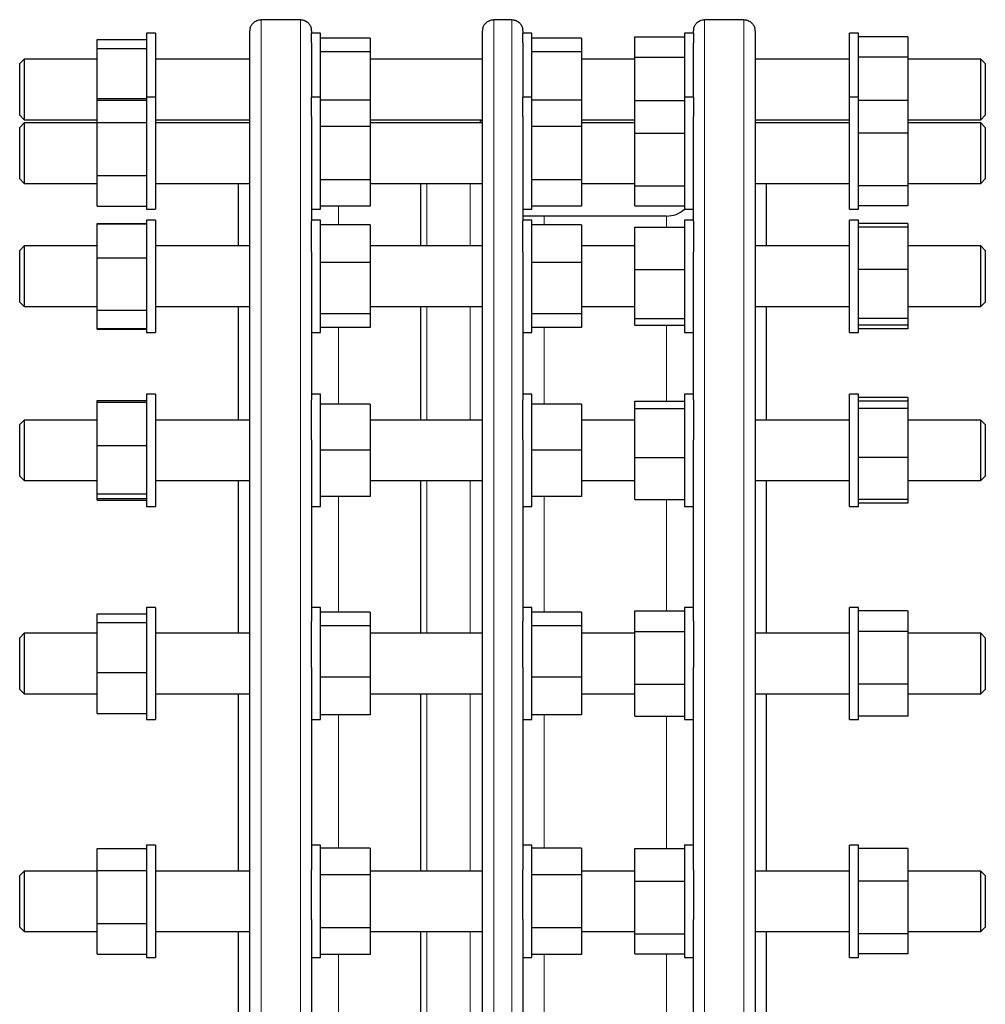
# Model space of a CAD drawing. Header units: millimetres. Extents: x 91 to 1636, y 115 to 1587.
# Tile 4 of 4: x 1206 to 1636, y 1125 to 1564. Entities that reach past the tile are written whole.
import ezdxf

# ---------------------------------------------------------------- set-up
doc = ezdxf.new("R2010")
doc.units = ezdxf.units.MM

msp = doc.modelspace()

# ---------------------------------------------------------------- linework, layer by layer
at = {"color": 7, "linetype": 'Continuous', "lineweight": 25}
for p, q in [((1330.87, 1563.89), (1313.37, 1563.89)), ((1424.98, 1563.89), (1416.98, 1563.89)), ((1528.37, 1563.89), (1510.87, 1563.89)), ((1266.37, 1557.82), (1262.37, 1557.82)), ((1262.37, 1557.82), (1262.37, 1529.44)), ((1266.37, 1557.82), (1266.37, 1529.44)), ((1308.37, 673.91), (1308.37, 1558.91)), ((1335.87, 1558.91), (1335.87, 1557.82)), ((1339.87, 1557.82), (1335.87, 1557.82)), ((1335.87, 1553.52), (1335.87, 1557.82)), ((1339.87, 1529.44), (1339.87, 1557.82)), ((1411.98, 1116.41), (1411.98, 1558.91)), ((1429.98, 1558.91), (1429.98, 1557.82)), ((1433.98, 1557.82), (1429.98, 1557.82)), ((1429.98, 1553.52), (1429.98, 1557.82)), ((1433.98, 1529.44), (1433.98, 1557.82)), ((1505.87, 1557.82), (1501.87, 1557.82)), ((1501.87, 1557.82), (1501.87, 1529.44)), ((1505.87, 1557.82), (1505.87, 1558.91)), ((1505.87, 1557.82), (1505.87, 1553.52)), ((1533.37, 1558.91), (1533.37, 1116.41)), ((1579.37, 1557.82), (1575.37, 1557.82)), ((1575.37, 1529.44), (1575.37, 1557.82)), ((1579.37, 1529.44), (1579.37, 1557.82)), ((1240.37, 1555.01), (1262.37, 1555.01)), ((1240.37, 1551.04), (1240.37, 1555.01)), ((1335.87, 1553.52), (1335.87, 1529.44)), ((1361.87, 1555.68), (1339.87, 1555.68)), ((1361.87, 1555.68), (1361.87, 1549.55)), ((1429.98, 1553.52), (1429.98, 1529.44)), ((1455.98, 1555.68), (1433.98, 1555.68)), ((1455.98, 1555.68), (1455.98, 1549.55)), ((1479.87, 1556.3), (1501.87, 1556.3)), ((1479.87, 1547.13), (1479.87, 1556.3)), ((1505.87, 1529.44), (1505.87, 1553.52)), ((1601.37, 1556.3), (1579.37, 1556.3)), ((1601.37, 1556.3), (1601.37, 1547.13)), ((1240.37, 1528.85), (1240.37, 1551.04)), ((1240.37, 1551.04), (1262.37, 1551.04)), ((1361.87, 1549.55), (1339.87, 1549.55)), ((1361.87, 1549.55), (1361.87, 1528.11)), ((1455.98, 1549.55), (1433.98, 1549.55)), ((1455.98, 1549.55), (1455.98, 1528.11)), ((1207.87, 1546.32), (1205.87, 1544.32)), ((1205.87, 1529.84), (1205.87, 1544.32)), ((1240.37, 1546.32), (1207.87, 1546.32)), ((1207.87, 1546.32), (1207.87, 1529.32)), ((1308.37, 1546.32), (1266.37, 1546.32)), ((1411.98, 1546.32), (1361.87, 1546.32)), ((1479.87, 1546.32), (1455.98, 1546.32)), ((1479.87, 1527.89), (1479.87, 1547.13)), ((1479.87, 1547.13), (1501.87, 1547.13)), ((1575.37, 1546.32), (1533.37, 1546.32)), ((1601.37, 1547.13), (1579.37, 1547.13)), ((1601.37, 1547.13), (1601.37, 1527.89)), ((1633.87, 1546.32), (1601.37, 1546.32)), ((1635.87, 1544.32), (1633.87, 1546.32)), ((1633.87, 1529.32), (1633.87, 1546.32)), ((1635.87, 1544.32), (1635.87, 1529.84)), ((1205.87, 1521.32), (1205.87, 1529.84)), ((1207.87, 1529.32), (1207.87, 1519.32)), ((1240.37, 1528.85), (1262.37, 1528.85)), ((1240.37, 1528.01), (1240.37, 1528.85)), ((1240.37, 1528.01), (1262.37, 1528.01)), ((1240.37, 1518.14), (1240.37, 1528.01)), ((1266.37, 1529.44), (1262.37, 1529.44)), ((1262.37, 1529.44), (1262.37, 1494.02)), ((1266.37, 1529.44), (1266.37, 1494.02)), ((1339.87, 1529.44), (1335.87, 1529.44)), ((1335.87, 1520.81), (1335.87, 1529.44)), ((1339.87, 1491.94), (1339.87, 1529.44)), ((1361.87, 1528.11), (1339.87, 1528.11)), ((1361.87, 1528.11), (1361.87, 1516.27)), ((1433.98, 1529.44), (1429.98, 1529.44)), ((1429.98, 1520.81), (1429.98, 1529.44)), ((1433.98, 1491.94), (1433.98, 1529.44)), ((1455.98, 1528.11), (1433.98, 1528.11)), ((1455.98, 1528.11), (1455.98, 1516.27)), ((1479.87, 1527.89), (1501.87, 1527.89)), ((1479.87, 1513.38), (1479.87, 1527.89)), ((1505.87, 1529.44), (1501.87, 1529.44)), ((1501.87, 1529.44), (1501.87, 1489.12)), ((1505.87, 1529.44), (1505.87, 1520.81)), ((1579.37, 1529.44), (1575.37, 1529.44)), ((1575.37, 1479.44), (1575.37, 1529.44)), ((1579.37, 1479.44), (1579.37, 1529.44)), ((1601.37, 1527.89), (1579.37, 1527.89)), ((1601.37, 1527.89), (1601.37, 1513.39)), ((1633.87, 1519.32), (1633.87, 1529.32)), ((1635.87, 1529.84), (1635.87, 1521.32)), ((1205.87, 1521.32), (1207.87, 1519.32)), ((1207.87, 1517.94), (1205.87, 1515.94)), ((1207.87, 1519.32), (1240.37, 1519.32)), ((1240.37, 1517.94), (1207.87, 1517.94)), ((1207.87, 1517.94), (1207.87, 1497.69)), ((1240.37, 1518.14), (1262.37, 1518.14)), ((1240.37, 1494.57), (1240.37, 1518.14)), ((1266.37, 1519.32), (1308.37, 1519.32)), ((1308.37, 1517.94), (1266.37, 1517.94)), ((1308.37, 1518.41), (1307.9, 1517.94)), ((1335.87, 1520.81), (1335.87, 1474.16)), ((1361.87, 1519.32), (1411.98, 1519.32)), ((1411.98, 1517.94), (1361.87, 1517.94)), ((1429.98, 1520.81), (1429.98, 1474.16)), ((1455.98, 1519.32), (1479.87, 1519.32)), ((1479.87, 1517.94), (1455.98, 1517.94)), ((1505.87, 1474.16), (1505.87, 1520.81)), ((1533.37, 1519.32), (1575.37, 1519.32)), ((1533.84, 1517.94), (1533.37, 1518.41)), ((1575.37, 1517.94), (1533.37, 1517.94)), ((1601.37, 1519.32), (1633.87, 1519.32)), ((1633.87, 1517.94), (1601.37, 1517.94)), ((1633.87, 1519.32), (1635.87, 1521.32)), ((1635.87, 1515.94), (1633.87, 1517.94)), ((1633.87, 1497.69), (1633.87, 1517.94)), ((1205.87, 1498.69), (1205.87, 1515.94)), ((1361.87, 1516.27), (1339.87, 1516.27)), ((1361.87, 1516.27), (1361.87, 1492.6)), ((1455.98, 1516.27), (1433.98, 1516.27)), ((1455.98, 1516.27), (1455.98, 1492.6)), ((1479.87, 1513.38), (1501.87, 1513.38)), ((1479.87, 1489.93), (1479.87, 1513.38)), ((1601.37, 1513.39), (1579.37, 1513.39)), ((1601.37, 1513.39), (1601.37, 1489.93)), ((1635.87, 1515.94), (1635.87, 1498.69)), ((1205.87, 1492.94), (1205.87, 1498.69)), ((1207.87, 1497.69), (1207.87, 1490.94)), ((1633.87, 1490.94), (1633.87, 1497.69)), ((1635.87, 1498.69), (1635.87, 1492.94)), ((1205.87, 1492.94), (1207.87, 1490.94)), ((1240.37, 1494.57), (1262.37, 1494.57)), ((1240.37, 1480.87), (1240.37, 1494.57)), ((1262.37, 1494.02), (1262.37, 1479.44)), ((1266.37, 1494.02), (1266.37, 1479.44)), ((1361.87, 1492.6), (1339.87, 1492.6)), ((1339.87, 1479.44), (1339.87, 1491.94)), ((1361.87, 1492.6), (1361.87, 1480.77)), ((1455.98, 1492.6), (1433.98, 1492.6)), ((1433.98, 1479.44), (1433.98, 1491.94)), ((1455.98, 1492.6), (1455.98, 1480.77)), ((1633.87, 1490.94), (1635.87, 1492.94)), ((1207.87, 1490.94), (1240.37, 1490.94)), ((1266.37, 1490.94), (1308.37, 1490.94)), ((1303.37, 1463.12), (1303.37, 1490.94)), ((1361.87, 1490.94), (1411.98, 1490.94)), ((1384.48, 1463.12), (1384.48, 1490.94)), ((1455.98, 1490.94), (1479.87, 1490.94)), ((1479.87, 1489.93), (1501.87, 1489.93)), ((1479.87, 1480.98), (1479.87, 1489.93)), ((1501.87, 1489.12), (1501.87, 1479.44)), ((1533.37, 1490.94), (1575.37, 1490.94)), ((1538.37, 1463.12), (1538.37, 1490.94)), ((1601.37, 1489.93), (1579.37, 1489.93)), ((1601.37, 1490.94), (1633.87, 1490.94)), ((1601.37, 1489.93), (1601.37, 1480.98)), ((1240.37, 1480.87), (1262.37, 1480.87)), ((1262.37, 1479.44), (1266.37, 1479.44)), ((1335.87, 1479.44), (1339.87, 1479.44)), ((1361.87, 1480.77), (1339.87, 1480.77)), ((1429.98, 1479.44), (1433.98, 1479.44)), ((1455.98, 1480.77), (1433.98, 1480.77)), ((1479.87, 1480.98), (1501.87, 1480.98)), ((1501.87, 1479.44), (1505.87, 1479.44)), ((1575.37, 1479.44), (1579.37, 1479.44)), ((1601.37, 1480.98), (1579.37, 1480.98)), ((1266.37, 1474.62), (1262.37, 1474.62)), ((1262.37, 1474.62), (1262.37, 1433.67)), ((1266.37, 1474.62), (1266.37, 1433.67)), ((1339.87, 1474.62), (1335.87, 1474.62)), ((1335.87, 1460.55), (1335.87, 1474.16)), ((1339.87, 1431.94), (1339.87, 1474.62)), ((1439.37, 1476.41), (1429.98, 1476.41)), ((1433.98, 1474.62), (1429.98, 1474.62)), ((1429.98, 1460.55), (1429.98, 1474.16)), ((1433.98, 1431.94), (1433.98, 1474.62)), ((1493.87, 1476.41), (1439.37, 1476.41)), ((1505.87, 1474.62), (1501.87, 1474.62)), ((1501.87, 1474.62), (1501.87, 1429.71)), ((1505.87, 1474.16), (1505.87, 1460.55)), ((1579.37, 1474.62), (1575.37, 1474.62)), ((1575.37, 1424.62), (1575.37, 1474.62)), ((1579.37, 1424.62), (1579.37, 1474.62)), ((1240.37, 1473.18), (1262.37, 1473.18)), ((1240.37, 1472.95), (1240.37, 1473.18)), ((1240.37, 1457.85), (1240.37, 1472.95)), ((1240.37, 1472.95), (1262.37, 1472.95)), ((1361.87, 1472.48), (1339.87, 1472.48)), ((1361.87, 1472.48), (1361.87, 1455.74)), ((1455.98, 1472.48), (1433.98, 1472.48)), ((1455.98, 1472.48), (1455.98, 1455.74)), ((1479.87, 1452.59), (1479.87, 1471.44)), ((1479.87, 1471.44), (1501.87, 1471.44)), ((1601.37, 1473.07), (1579.37, 1473.07)), ((1601.37, 1471.44), (1579.37, 1471.44)), ((1601.37, 1473.07), (1601.37, 1471.44)), ((1601.37, 1471.44), (1601.37, 1452.59)), ((1207.87, 1463.12), (1205.87, 1461.12)), ((1205.87, 1441.48), (1205.87, 1461.12)), ((1240.37, 1463.12), (1207.87, 1463.12)), ((1207.87, 1463.12), (1207.87, 1440.07)), ((1308.37, 1463.12), (1266.37, 1463.12)), ((1335.87, 1460.55), (1335.87, 1394.57)), ((1411.98, 1463.12), (1361.87, 1463.12)), ((1429.98, 1460.55), (1429.98, 1394.57)), ((1479.87, 1463.12), (1455.98, 1463.12)), ((1505.87, 1394.57), (1505.87, 1460.55)), ((1575.37, 1463.12), (1533.37, 1463.12)), ((1633.87, 1463.12), (1601.37, 1463.12)), ((1635.87, 1461.12), (1633.87, 1463.12)), ((1633.87, 1440.07), (1633.87, 1463.12)), ((1635.87, 1461.12), (1635.87, 1441.48)), ((1240.37, 1457.85), (1262.37, 1457.85)), ((1240.37, 1434.52), (1240.37, 1457.85)), ((1361.87, 1455.74), (1339.87, 1455.74)), ((1361.87, 1455.74), (1361.87, 1432.88)), ((1455.98, 1455.74), (1433.98, 1455.74)), ((1455.98, 1455.74), (1455.98, 1432.88)), ((1479.87, 1452.59), (1501.87, 1452.59)), ((1479.87, 1430.76), (1479.87, 1452.59)), ((1601.37, 1452.59), (1579.37, 1452.59)), ((1601.37, 1452.59), (1601.37, 1430.76)), ((1205.87, 1438.12), (1205.87, 1441.48)), ((1207.87, 1440.07), (1207.87, 1436.12)), ((1633.87, 1436.12), (1633.87, 1440.07)), ((1635.87, 1441.48), (1635.87, 1438.12)), ((1205.87, 1438.12), (1207.87, 1436.12)), ((1207.87, 1436.12), (1240.37, 1436.12)), ((1240.37, 1434.52), (1262.37, 1434.52)), ((1240.37, 1426.28), (1240.37, 1434.52)), ((1266.37, 1436.12), (1308.37, 1436.12)), ((1303.37, 1385.59), (1303.37, 1436.12)), ((1361.87, 1436.12), (1411.98, 1436.12)), ((1384.48, 1385.59), (1384.48, 1436.12)), ((1455.98, 1436.12), (1479.87, 1436.12)), ((1533.37, 1436.12), (1575.37, 1436.12)), ((1538.37, 1385.59), (1538.37, 1436.12)), ((1601.37, 1436.12), (1633.87, 1436.12)), ((1633.87, 1436.12), (1635.87, 1438.12)), ((1262.37, 1433.67), (1262.37, 1424.62)), ((1266.37, 1433.67), (1266.37, 1424.62)), ((1361.87, 1432.88), (1339.87, 1432.88)), ((1339.87, 1424.62), (1339.87, 1431.94)), ((1361.87, 1432.88), (1361.87, 1426.75)), ((1455.98, 1432.88), (1433.98, 1432.88)), ((1433.98, 1424.62), (1433.98, 1431.94)), ((1455.98, 1432.88), (1455.98, 1426.75)), ((1479.87, 1430.76), (1501.87, 1430.76)), ((1479.87, 1427.79), (1479.87, 1430.76)), ((1501.87, 1429.71), (1501.87, 1424.62)), ((1601.37, 1430.76), (1579.37, 1430.76)), ((1601.37, 1430.76), (1601.37, 1427.79)), ((1240.37, 1426.28), (1262.37, 1426.28)), ((1240.37, 1426.05), (1240.37, 1426.28)), ((1240.37, 1426.05), (1262.37, 1426.05)), ((1361.87, 1426.75), (1339.87, 1426.75)), ((1455.98, 1426.75), (1433.98, 1426.75)), ((1479.87, 1427.79), (1501.87, 1427.79)), ((1601.37, 1427.79), (1579.37, 1427.79)), ((1601.37, 1426.16), (1579.37, 1426.16)), ((1601.37, 1427.79), (1601.37, 1426.16)), ((1262.37, 1424.62), (1266.37, 1424.62)), ((1335.87, 1424.62), (1339.87, 1424.62)), ((1429.98, 1424.62), (1433.98, 1424.62)), ((1501.87, 1424.62), (1505.87, 1424.62)), ((1575.37, 1424.62), (1579.37, 1424.62)), ((1266.37, 1397.09), (1262.37, 1397.09)), ((1262.37, 1397.09), (1262.37, 1351.7)), ((1266.37, 1397.09), (1266.37, 1351.7)), ((1339.87, 1397.09), (1335.87, 1397.09)), ((1335.87, 1376.83), (1335.87, 1394.57)), ((1339.87, 1350.44), (1339.87, 1397.09)), ((1433.98, 1397.09), (1429.98, 1397.09)), ((1429.98, 1376.83), (1429.98, 1394.57)), ((1433.98, 1350.44), (1433.98, 1397.09)), ((1505.87, 1397.09), (1501.87, 1397.09)), ((1501.87, 1397.09), (1501.87, 1348.94)), ((1505.87, 1394.57), (1505.87, 1376.83)), ((1579.37, 1397.09), (1575.37, 1397.09)), ((1575.37, 1347.09), (1575.37, 1397.09)), ((1579.37, 1347.09), (1579.37, 1397.09)), ((1601.37, 1395.57), (1579.37, 1395.57)), ((1601.37, 1395.57), (1601.37, 1394)), ((1240.37, 1394.28), (1262.37, 1394.28)), ((1240.37, 1393.6), (1240.37, 1394.28)), ((1240.37, 1374.3), (1240.37, 1393.6)), ((1240.37, 1393.6), (1262.37, 1393.6)), ((1361.87, 1392.59), (1339.87, 1392.59)), ((1361.87, 1392.59), (1361.87, 1372.09)), ((1455.98, 1392.59), (1433.98, 1392.59)), ((1455.98, 1392.59), (1455.98, 1372.09)), ((1479.87, 1394), (1501.87, 1394)), ((1479.87, 1390.79), (1479.87, 1394)), ((1479.87, 1368.88), (1479.87, 1390.79)), ((1479.87, 1390.79), (1501.87, 1390.79)), ((1601.37, 1394), (1579.37, 1394)), ((1601.37, 1390.79), (1579.37, 1390.79)), ((1601.37, 1394), (1601.37, 1390.79)), ((1601.37, 1390.79), (1601.37, 1368.88)), ((1207.87, 1385.59), (1205.87, 1383.59)), ((1205.87, 1362.13), (1205.87, 1383.59)), ((1240.37, 1385.59), (1207.87, 1385.59)), ((1207.87, 1385.59), (1207.87, 1360.4)), ((1308.37, 1385.59), (1266.37, 1385.59)), ((1411.98, 1385.59), (1361.87, 1385.59)), ((1479.87, 1385.59), (1455.98, 1385.59)), ((1575.37, 1385.59), (1533.37, 1385.59)), ((1633.87, 1385.59), (1601.37, 1385.59)), ((1635.87, 1383.59), (1633.87, 1385.59)), ((1633.87, 1360.4), (1633.87, 1385.59)), ((1635.87, 1383.59), (1635.87, 1362.13)), ((1240.37, 1374.3), (1262.37, 1374.3)), ((1240.37, 1352.78), (1240.37, 1374.3)), ((1335.87, 1376.83), (1335.87, 1296.02)), ((1429.98, 1376.83), (1429.98, 1296.02)), ((1505.87, 1296.02), (1505.87, 1376.83)), ((1361.87, 1372.09), (1339.87, 1372.09)), ((1361.87, 1372.09), (1361.87, 1351.59)), ((1455.98, 1372.09), (1433.98, 1372.09)), ((1455.98, 1372.09), (1455.98, 1351.59)), ((1479.87, 1350.17), (1479.87, 1368.88)), ((1479.87, 1368.88), (1501.87, 1368.88)), ((1601.37, 1368.88), (1579.37, 1368.88)), ((1601.37, 1368.88), (1601.37, 1350.17)), ((1205.87, 1360.59), (1205.87, 1362.13)), ((1205.87, 1360.59), (1207.87, 1358.59)), ((1207.87, 1360.4), (1207.87, 1358.59)), ((1633.87, 1358.59), (1635.87, 1360.59)), ((1633.87, 1358.59), (1633.87, 1360.4)), ((1635.87, 1362.13), (1635.87, 1360.59)), ((1207.87, 1358.59), (1240.37, 1358.59)), ((1266.37, 1358.59), (1308.37, 1358.59)), ((1303.37, 1290.64), (1303.37, 1358.59)), ((1361.87, 1358.59), (1411.98, 1358.59)), ((1384.48, 1290.64), (1384.48, 1358.59)), ((1455.98, 1358.59), (1479.87, 1358.59)), ((1533.37, 1358.59), (1575.37, 1358.59)), ((1538.37, 1290.64), (1538.37, 1358.59)), ((1601.37, 1358.59), (1633.87, 1358.59)), ((1240.37, 1352.78), (1262.37, 1352.78)), ((1240.37, 1350.57), (1240.37, 1352.78)), ((1262.37, 1351.7), (1262.37, 1347.09)), ((1266.37, 1351.7), (1266.37, 1347.09)), ((1361.87, 1351.59), (1339.87, 1351.59)), ((1455.98, 1351.59), (1433.98, 1351.59)), ((1240.37, 1350.57), (1262.37, 1350.57)), ((1240.37, 1349.9), (1240.37, 1350.57)), ((1240.37, 1349.9), (1262.37, 1349.9)), ((1262.37, 1347.09), (1266.37, 1347.09)), ((1335.87, 1347.09), (1339.87, 1347.09)), ((1339.87, 1347.09), (1339.87, 1350.44)), ((1429.98, 1347.09), (1433.98, 1347.09)), ((1433.98, 1347.09), (1433.98, 1350.44)), ((1479.87, 1350.17), (1501.87, 1350.17)), ((1501.87, 1348.94), (1501.87, 1347.09)), ((1501.87, 1347.09), (1505.87, 1347.09)), ((1575.37, 1347.09), (1579.37, 1347.09)), ((1601.37, 1350.17), (1579.37, 1350.17)), ((1601.37, 1348.6), (1579.37, 1348.6)), ((1601.37, 1350.17), (1601.37, 1348.6)), ((1240.37, 1299.33), (1262.37, 1299.33)), ((1240.37, 1295.36), (1240.37, 1299.33)), ((1266.37, 1302.14), (1262.37, 1302.14)), ((1262.37, 1302.14), (1262.37, 1253.7)), ((1266.37, 1302.14), (1266.37, 1253.7)), ((1339.87, 1302.14), (1335.87, 1302.14)), ((1339.87, 1252.99), (1339.87, 1302.14)), ((1361.87, 1300), (1339.87, 1300)), ((1361.87, 1300), (1361.87, 1293.87)), ((1433.98, 1302.14), (1429.98, 1302.14)), ((1433.98, 1252.99), (1433.98, 1302.14)), ((1455.98, 1300), (1433.98, 1300)), ((1455.98, 1300), (1455.98, 1293.87)), ((1479.87, 1300.62), (1501.87, 1300.62)), ((1479.87, 1291.45), (1479.87, 1300.62)), ((1505.87, 1302.14), (1501.87, 1302.14)), ((1501.87, 1302.14), (1501.87, 1252.33)), ((1579.37, 1302.14), (1575.37, 1302.14)), ((1575.37, 1252.14), (1575.37, 1302.14)), ((1579.37, 1252.14), (1579.37, 1302.14)), ((1601.37, 1300.62), (1579.37, 1300.62)), ((1601.37, 1300.62), (1601.37, 1291.45)), ((1240.37, 1273.17), (1240.37, 1295.36)), ((1240.37, 1295.36), (1262.37, 1295.36)), ((1335.87, 1275.36), (1335.87, 1296.02)), ((1361.87, 1293.87), (1339.87, 1293.87)), ((1361.87, 1293.87), (1361.87, 1271.01)), ((1429.98, 1275.36), (1429.98, 1296.02)), ((1455.98, 1293.87), (1433.98, 1293.87)), ((1455.98, 1293.87), (1455.98, 1271.01)), ((1505.87, 1296.02), (1505.87, 1275.36)), ((1207.87, 1290.64), (1205.87, 1288.64)), ((1240.37, 1290.64), (1207.87, 1290.64)), ((1207.87, 1290.64), (1207.87, 1264.1)), ((1308.37, 1290.64), (1266.37, 1290.64)), ((1411.98, 1290.64), (1361.87, 1290.64)), ((1479.87, 1290.64), (1455.98, 1290.64)), ((1479.87, 1267.97), (1479.87, 1291.45)), ((1479.87, 1291.45), (1501.87, 1291.45)), ((1575.37, 1290.64), (1533.37, 1290.64)), ((1601.37, 1291.45), (1579.37, 1291.45)), ((1601.37, 1291.45), (1601.37, 1267.97)), ((1633.87, 1290.64), (1601.37, 1290.64)), ((1635.87, 1288.64), (1633.87, 1290.64)), ((1633.87, 1264.1), (1633.87, 1290.64)), ((1205.87, 1266.03), (1205.87, 1288.64)), ((1635.87, 1288.64), (1635.87, 1266.03)), ((1240.37, 1273.17), (1262.37, 1273.17)), ((1240.37, 1254.94), (1240.37, 1273.17)), ((1335.87, 1275.36), (1335.87, 1185.24)), ((1429.98, 1275.36), (1429.98, 1185.24)), ((1505.87, 1185.24), (1505.87, 1275.36)), ((1361.87, 1271.01), (1339.87, 1271.01)), ((1361.87, 1271.01), (1361.87, 1254.27)), ((1455.98, 1271.01), (1433.98, 1271.01)), ((1455.98, 1271.01), (1455.98, 1254.27)), ((1479.87, 1267.97), (1501.87, 1267.97)), ((1479.87, 1253.65), (1479.87, 1267.97)), ((1601.37, 1267.97), (1579.37, 1267.97)), ((1601.37, 1267.97), (1601.37, 1253.65)), ((1205.87, 1265.64), (1205.87, 1266.03)), ((1205.87, 1265.64), (1207.87, 1263.64)), ((1207.87, 1264.1), (1207.87, 1263.64)), ((1207.87, 1263.64), (1240.37, 1263.64)), ((1266.37, 1263.64), (1308.37, 1263.64)), ((1303.37, 1184.73), (1303.37, 1263.64)), ((1361.87, 1263.64), (1411.98, 1263.64)), ((1384.48, 1184.73), (1384.48, 1263.64)), ((1455.98, 1263.64), (1479.87, 1263.64)), ((1533.37, 1263.64), (1575.37, 1263.64)), ((1538.37, 1184.73), (1538.37, 1263.64)), ((1601.37, 1263.64), (1633.87, 1263.64)), ((1633.87, 1263.64), (1635.87, 1265.64)), ((1633.87, 1263.64), (1633.87, 1264.1)), ((1635.87, 1266.03), (1635.87, 1265.64)), ((1240.37, 1254.94), (1262.37, 1254.94)), ((1361.87, 1254.27), (1339.87, 1254.27)), ((1455.98, 1254.27), (1433.98, 1254.27)), ((1262.37, 1253.7), (1262.37, 1252.14)), ((1262.37, 1252.14), (1266.37, 1252.14)), ((1266.37, 1253.7), (1266.37, 1252.14)), ((1335.87, 1252.14), (1339.87, 1252.14)), ((1339.87, 1252.14), (1339.87, 1252.99)), ((1429.98, 1252.14), (1433.98, 1252.14)), ((1433.98, 1252.14), (1433.98, 1252.99)), ((1479.87, 1253.65), (1501.87, 1253.65)), ((1501.87, 1252.33), (1501.87, 1252.14)), ((1501.87, 1252.14), (1505.87, 1252.14)), ((1575.37, 1252.14), (1579.37, 1252.14)), ((1601.37, 1253.65), (1579.37, 1253.65)), ((1240.37, 1194.8), (1262.37, 1194.8)), ((1240.37, 1184.93), (1240.37, 1194.8)), ((1266.37, 1196.23), (1262.37, 1196.23)), ((1262.37, 1196.23), (1262.37, 1146.34)), ((1266.37, 1196.23), (1266.37, 1146.34)), ((1339.87, 1196.23), (1335.87, 1196.23)), ((1339.87, 1146.23), (1339.87, 1196.23)), ((1361.87, 1194.9), (1339.87, 1194.9)), ((1361.87, 1194.9), (1361.87, 1183.06)), ((1433.98, 1196.23), (1429.98, 1196.23)), ((1433.98, 1146.23), (1433.98, 1196.23)), ((1455.98, 1194.9), (1433.98, 1194.9)), ((1455.98, 1194.9), (1455.98, 1183.06)), ((1479.87, 1180.18), (1479.87, 1194.68)), ((1479.87, 1194.68), (1501.87, 1194.68)), ((1505.87, 1196.23), (1501.87, 1196.23)), ((1501.87, 1196.23), (1501.87, 1146.23)), ((1579.37, 1196.23), (1575.37, 1196.23)), ((1575.37, 1146.23), (1575.37, 1196.23)), ((1579.37, 1146.23), (1579.37, 1196.23)), ((1601.37, 1194.68), (1579.37, 1194.68)), ((1601.37, 1194.68), (1601.37, 1180.18)), ((1207.87, 1184.73), (1205.87, 1182.73)), ((1240.37, 1184.73), (1207.87, 1184.73)), ((1207.87, 1184.73), (1207.87, 1157.73)), ((1240.37, 1161.36), (1240.37, 1184.93)), ((1240.37, 1184.93), (1262.37, 1184.93)), ((1308.37, 1184.73), (1266.37, 1184.73)), ((1335.87, 1163.06), (1335.87, 1185.24)), ((1411.98, 1184.73), (1361.87, 1184.73)), ((1429.98, 1163.06), (1429.98, 1185.24)), ((1479.87, 1184.73), (1455.98, 1184.73)), ((1505.87, 1185.24), (1505.87, 1163.06)), ((1575.37, 1184.73), (1533.37, 1184.73)), ((1633.87, 1184.73), (1601.37, 1184.73)), ((1635.87, 1182.73), (1633.87, 1184.73)), ((1633.87, 1157.73), (1633.87, 1184.73)), ((1205.87, 1159.73), (1205.87, 1182.73)), ((1361.87, 1183.06), (1339.87, 1183.06)), ((1361.87, 1183.06), (1361.87, 1159.39)), ((1455.98, 1183.06), (1433.98, 1183.06)), ((1455.98, 1183.06), (1455.98, 1159.39)), ((1479.87, 1180.18), (1501.87, 1180.18)), ((1479.87, 1156.72), (1479.87, 1180.18)), ((1601.37, 1180.18), (1579.37, 1180.18)), ((1601.37, 1180.18), (1601.37, 1156.72)), ((1635.87, 1182.73), (1635.87, 1159.73)), ((1335.87, 1163.06), (1335.87, 1069.76)), ((1429.98, 1163.06), (1429.98, 1069.76)), ((1505.87, 1069.76), (1505.87, 1163.06)), ((1205.87, 1159.73), (1207.87, 1157.73)), ((1207.87, 1157.73), (1240.37, 1157.73)), ((1240.37, 1161.36), (1262.37, 1161.36)), ((1240.37, 1147.66), (1240.37, 1161.36)), ((1266.37, 1157.73), (1308.37, 1157.73)), ((1303.37, 1116.41), (1303.37, 1157.73)), ((1361.87, 1159.39), (1339.87, 1159.39)), ((1361.87, 1159.39), (1361.87, 1147.56)), ((1361.87, 1157.73), (1411.98, 1157.73)), ((1384.48, 1116.41), (1384.48, 1157.73)), ((1455.98, 1159.39), (1433.98, 1159.39)), ((1455.98, 1159.39), (1455.98, 1147.56)), ((1455.98, 1157.73), (1479.87, 1157.73)), ((1533.37, 1157.73), (1575.37, 1157.73)), ((1538.37, 1116.41), (1538.37, 1157.73)), ((1601.37, 1157.73), (1633.87, 1157.73)), ((1633.87, 1157.73), (1635.87, 1159.73)), ((1479.87, 1156.72), (1501.87, 1156.72)), ((1479.87, 1147.78), (1479.87, 1156.72)), ((1601.37, 1156.72), (1579.37, 1156.72)), ((1601.37, 1156.72), (1601.37, 1147.78)), ((1240.37, 1147.66), (1262.37, 1147.66)), ((1262.37, 1146.34), (1262.37, 1146.23)), ((1262.37, 1146.23), (1266.37, 1146.23)), ((1266.37, 1146.34), (1266.37, 1146.23)), ((1335.87, 1146.23), (1339.87, 1146.23)), ((1361.87, 1147.56), (1339.87, 1147.56)), ((1429.98, 1146.23), (1433.98, 1146.23)), ((1455.98, 1147.56), (1433.98, 1147.56)), ((1479.87, 1147.78), (1501.87, 1147.78)), ((1501.87, 1146.23), (1505.87, 1146.23)), ((1575.37, 1146.23), (1579.37, 1146.23)), ((1601.37, 1147.78), (1579.37, 1147.78))]:
    msp.add_line(p, q, dxfattribs=at)
at = {"color": 8, "linetype": 'Continuous', "lineweight": 18}
for p, q in [((1313.37, 1563.89), (1313.37, 668.93)), ((1330.87, 668.93), (1330.87, 1563.89)), ((1416.98, 1563.89), (1416.98, 668.93)), ((1424.98, 668.93), (1424.98, 1563.89)), ((1510.87, 1563.89), (1510.87, 668.93)), ((1528.37, 668.93), (1528.37, 1563.89)), ((1387.22, 1490.94), (1387.22, 1463.12)), ((1406.5, 1463.12), (1406.5, 1490.94)), ((1347.87, 1480.77), (1347.87, 1472.48)), ((1439.37, 1476.41), (1439.37, 1472.48)), ((1493.87, 1471.44), (1493.87, 1476.41)), ((1387.22, 1436.12), (1387.22, 1385.59)), ((1406.5, 1385.59), (1406.5, 1436.12)), ((1347.87, 1426.75), (1347.87, 1392.59)), ((1439.37, 1426.75), (1439.37, 1392.59)), ((1493.87, 1394), (1493.87, 1427.79)), ((1387.22, 1358.59), (1387.22, 1290.64)), ((1406.5, 1290.64), (1406.5, 1358.59)), ((1347.87, 1351.59), (1347.87, 1300)), ((1439.37, 1351.59), (1439.37, 1300)), ((1493.87, 1300.62), (1493.87, 1350.17)), ((1387.22, 1263.64), (1387.22, 1184.73)), ((1406.5, 1184.73), (1406.5, 1263.64)), ((1347.87, 1254.27), (1347.87, 1194.9)), ((1439.37, 1254.27), (1439.37, 1194.9)), ((1493.87, 1194.68), (1493.87, 1253.65)), ((1387.22, 1157.73), (1387.22, 1075.09)), ((1406.5, 1116.41), (1406.5, 1157.73)), ((1347.87, 1147.56), (1347.87, 1116.41)), ((1439.37, 1147.56), (1439.37, 1084.45)), ((1493.87, 1083.41), (1493.87, 1147.78))]:
    msp.add_line(p, q, dxfattribs=at)
at = {"color": 7, "linetype": 'Continuous', "lineweight": 25}
for centre, radius, start, end in [((1313.37, 1558.91), 5, 168.4535, 180), ((1330.87, 1558.91), 5, 0, 11.5669), ((1416.98, 1558.91), 5, 168.4535, 180), ((1424.98, 1558.91), 5, 360, 11.5669), ((1510.87, 1558.91), 5, 168.4535, 180), ((1528.37, 1558.91), 5, 0, 11.5669), ((1405.98, 1521.72), 6, 320.9442, 336.3903), ((1493.87, 1488.41), 12, 270, 311.8103)]:
    msp.add_arc(centre, radius, start, end, dxfattribs=at)
for points, knots in [([(1308.47, 1559.91), (1308.57, 1560.38), (1308.73, 1560.84), (1309.1, 1561.51), (1309.24, 1561.73), (1309.56, 1562.15), (1309.74, 1562.35), (1310.15, 1562.73), (1310.38, 1562.91), (1310.87, 1563.24), (1311.14, 1563.38), (1311.73, 1563.63), (1312.04, 1563.72), (1312.69, 1563.85), (1313.03, 1563.89), (1313.37, 1563.89)], [0, 0, 0, 0, 0.25, 0.25, 0.375, 0.375, 0.5, 0.5, 0.625, 0.625, 0.75, 0.75, 0.875, 0.875, 1, 1, 1, 1]), ([(1330.87, 1563.89), (1331.21, 1563.89), (1331.55, 1563.86), (1332.03, 1563.76), (1332.2, 1563.72), (1332.51, 1563.62), (1332.66, 1563.57), (1333.09, 1563.38), (1333.37, 1563.24), (1333.87, 1562.91), (1334.09, 1562.74), (1334.5, 1562.36), (1334.68, 1562.15), (1335, 1561.73), (1335.14, 1561.52), (1335.5, 1560.85), (1335.67, 1560.38), (1335.77, 1559.91)], [0, 0, 0, 0, 0.125, 0.125, 0.1875, 0.1875, 0.25, 0.25, 0.375, 0.375, 0.5, 0.5, 0.625, 0.625, 0.75, 0.75, 1, 1, 1, 1]), ([(1412.08, 1559.91), (1412.18, 1560.38), (1412.34, 1560.84), (1412.7, 1561.51), (1412.85, 1561.73), (1413.17, 1562.15), (1413.35, 1562.35), (1413.76, 1562.73), (1413.98, 1562.91), (1414.48, 1563.24), (1414.75, 1563.38), (1415.33, 1563.63), (1415.65, 1563.72), (1416.29, 1563.85), (1416.64, 1563.89), (1416.98, 1563.89)], [0, 0, 0, 0, 0.25, 0.25, 0.375, 0.375, 0.5, 0.5, 0.625, 0.625, 0.75, 0.75, 0.875, 0.875, 1, 1, 1, 1]), ([(1424.98, 1563.89), (1425.32, 1563.89), (1425.65, 1563.86), (1426.14, 1563.76), (1426.3, 1563.72), (1426.61, 1563.62), (1426.77, 1563.57), (1427.2, 1563.38), (1427.48, 1563.24), (1427.97, 1562.91), (1428.2, 1562.74), (1428.6, 1562.36), (1428.79, 1562.15), (1429.11, 1561.73), (1429.25, 1561.52), (1429.61, 1560.85), (1429.78, 1560.38), (1429.88, 1559.91)], [0, 0, 0, 0, 0.125, 0.125, 0.1875, 0.1875, 0.25, 0.25, 0.375, 0.375, 0.5, 0.5, 0.625, 0.625, 0.75, 0.75, 1, 1, 1, 1]), ([(1505.97, 1559.91), (1506.07, 1560.38), (1506.23, 1560.84), (1506.6, 1561.51), (1506.74, 1561.73), (1507.06, 1562.15), (1507.24, 1562.35), (1507.65, 1562.73), (1507.88, 1562.91), (1508.37, 1563.24), (1508.64, 1563.38), (1509.23, 1563.63), (1509.54, 1563.72), (1510.19, 1563.85), (1510.53, 1563.89), (1510.87, 1563.89)], [0, 0, 0, 0, 0.25, 0.25, 0.375, 0.375, 0.5, 0.5, 0.625, 0.625, 0.75, 0.75, 0.875, 0.875, 1, 1, 1, 1]), ([(1528.37, 1563.89), (1528.71, 1563.89), (1529.05, 1563.86), (1529.53, 1563.76), (1529.7, 1563.72), (1530.01, 1563.62), (1530.16, 1563.57), (1530.59, 1563.38), (1530.87, 1563.24), (1531.37, 1562.91), (1531.59, 1562.74), (1532, 1562.36), (1532.18, 1562.15), (1532.5, 1561.73), (1532.64, 1561.52), (1533, 1560.85), (1533.17, 1560.38), (1533.27, 1559.91)], [0, 0, 0, 0, 0.125, 0.125, 0.1875, 0.1875, 0.25, 0.25, 0.375, 0.375, 0.5, 0.5, 0.625, 0.625, 0.75, 0.75, 1, 1, 1, 1])]:
    msp.add_open_spline(points, degree=3, knots=knots, dxfattribs=at)

doc.saveas('drawing.dxf')
